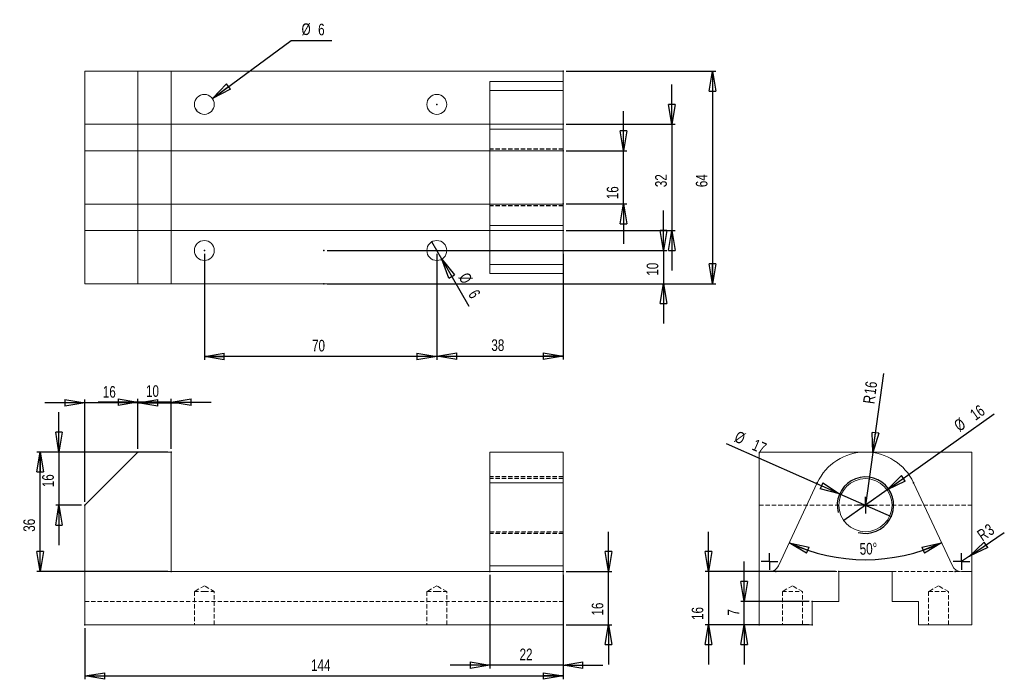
# Model space of a CAD drawing. Extents: x -1 to 296, y 5 to 203.
import ezdxf

# ---------------------------------------------------------------- set-up
doc = ezdxf.new("R2010")
doc.units = 0
doc.header["$MEASUREMENT"] = 0
doc.header["$PDSIZE"] = -1
doc.linetypes.add('HIDDEN', pattern=[1.905, 1.27, -0.635])
doc.styles.add('SLDTEXTSTYLE0', font='txt', dxfattribs={"width": 0.75})
doc.dimstyles.new('SLDDIMSTYLE0', dxfattribs={"dimtxt": 3.5, "dimasz": 6, "dimexe": 1, "dimexo": 0.0625, "dimgap": 0.875, "dimtad": 2, "dimzin": 12, "dimdsep": 46, "dimtxsty": 'Standard', "dimblk1": 'CLOSED', "dimblk2": 'CLOSED', "dimsah": 1, "dimcen": 0.09, "dimclrd": 7, "dimclre": 7, "dimclrt": 7, "dimadec": 0, "dimazin": 0, "dimtfac": 1, "dimtdec": 4, "dimtofl": 0, "dimtmove": 0, "dimatfit": 3, "dimfxl": 1, "dimtolj": 1, "dimtzin": 12, "dimarcsym": 0})
doc.dimstyles.new('SLDDIMSTYLE1', dxfattribs={"dimtxt": 3.5, "dimasz": 6, "dimexe": 1, "dimexo": 0.0625, "dimgap": 0.875, "dimtad": 2, "dimzin": 12, "dimdsep": 46, "dimtxsty": 'Standard', "dimblk1": 'CLOSED', "dimblk2": 'CLOSED', "dimsah": 1, "dimcen": 0.09, "dimclrd": 7, "dimclre": 7, "dimclrt": 7, "dimadec": 0, "dimazin": 0, "dimtfac": 1, "dimtdec": 4, "dimtofl": 0, "dimtmove": 0, "dimatfit": 3, "dimfxl": 1, "dimtolj": 1, "dimtzin": 12, "dimarcsym": 0})
doc.dimstyles.new('SLDDIMSTYLE2', dxfattribs={"dimtxt": 3.5, "dimasz": 6, "dimexe": 1, "dimexo": 0.0625, "dimgap": 0.875, "dimtad": 2, "dimzin": 12, "dimdsep": 46, "dimtxsty": 'Standard', "dimblk1": 'CLOSED', "dimblk2": 'CLOSED', "dimsah": 1, "dimcen": 0.09, "dimclrd": 7, "dimclre": 7, "dimclrt": 7, "dimadec": 0, "dimazin": 0, "dimtfac": 1, "dimtdec": 4, "dimtmove": 0, "dimatfit": 3, "dimfxl": 1, "dimtolj": 1, "dimtzin": 12, "dimarcsym": 0})
doc.dimstyles.new('SLDDIMSTYLE3', dxfattribs={"dimtxt": 3.5, "dimasz": 6, "dimexe": 1, "dimexo": 0.0625, "dimgap": 0.875, "dimtad": 2, "dimzin": 12, "dimdsep": 46, "dimtxsty": 'Standard', "dimblk1": 'NONE', "dimblk2": 'NONE', "dimsah": 1, "dimcen": 0.09, "dimclrd": 7, "dimclre": 7, "dimclrt": 7, "dimadec": 0, "dimazin": 0, "dimtfac": 1, "dimtdec": 4, "dimtofl": 0, "dimtmove": 0, "dimatfit": 3, "dimfxl": 1, "dimtolj": 1, "dimtzin": 12, "dimarcsym": 0})
doc.dimstyles.new('SLDDIMSTYLE4', dxfattribs={"dimtxt": 3.5, "dimasz": 6, "dimexe": 1, "dimexo": 0.0625, "dimgap": 0.875, "dimtad": 2, "dimzin": 12, "dimdsep": 46, "dimtxsty": 'Standard', "dimblk1": 'CLOSED', "dimblk2": 'CLOSED', "dimsah": 1, "dimcen": 0.09, "dimclrd": 7, "dimclre": 7, "dimclrt": 7, "dimadec": 0, "dimazin": 0, "dimtfac": 1, "dimtdec": 4, "dimtofl": 0, "dimtmove": 0, "dimatfit": 3, "dimfxl": 1, "dimtolj": 1, "dimtzin": 12, "dimarcsym": 0})
doc.dimstyles.new('SLDDIMSTYLE5', dxfattribs={"dimtxt": 3.5, "dimasz": 6, "dimexe": 1, "dimexo": 0.0625, "dimgap": 0.875, "dimtad": 2, "dimzin": 12, "dimdsep": 46, "dimtxsty": 'Standard', "dimblk1": 'CLOSED', "dimblk2": 'CLOSED', "dimsah": 1, "dimcen": 0.09, "dimclrd": 7, "dimclre": 7, "dimclrt": 7, "dimadec": 0, "dimazin": 0, "dimtfac": 1, "dimtdec": 4, "dimtofl": 0, "dimtmove": 0, "dimatfit": 3, "dimfxl": 1, "dimtolj": 1, "dimtzin": 12, "dimarcsym": 0})
doc.dimstyles.new('SLDDIMSTYLE6', dxfattribs={"dimtxt": 3.5, "dimasz": 6, "dimexe": 1, "dimexo": 0.0625, "dimgap": 0.875, "dimtad": 2, "dimzin": 12, "dimdsep": 46, "dimtxsty": 'Standard', "dimblk1": 'CLOSED', "dimblk2": 'CLOSED', "dimsah": 1, "dimcen": 0.09, "dimclrd": 7, "dimclre": 7, "dimclrt": 7, "dimadec": 0, "dimazin": 0, "dimtfac": 1, "dimtdec": 4, "dimtmove": 0, "dimatfit": 3, "dimfxl": 1, "dimtolj": 1, "dimtzin": 12, "dimarcsym": 0})

# ---------------------------------------------------------------- blocks, each defined once
blk = doc.blocks.new('_CLOSED')
at = {"color": 0, "linetype": 'ByBlock', "lineweight": -2}
for p, q in [((-1, 0.166667), (0, 0)), ((-1, 0.166667), (-1, -0.166667)), ((0, 0), (-1, -0.166667)), ((0, 0), (-1, 0))]:
    blk.add_line(p, q, dxfattribs=at)
blk = doc.blocks.new('*D0')
at = {"color": 7}
for p, q in [((18.61, 20.05), (18.61, 4.61)), ((162.61, 20.05), (162.61, 4.61)), ((18.61, 5.61), (162.61, 5.61))]:
    blk.add_line(p, q, dxfattribs=at)
for p in [(18.61, 21.05), (162.61, 21.05)]:
    blk.add_point(p, dxfattribs=at)
at = {"xscale": 6, "yscale": 6}
for p, rotation in [((18.61, 5.61), 180), ((162.61, 5.61), 360)]:
    blk.add_blockref('_CLOSED', p, dxfattribs=dict(at, rotation=rotation))
at = {"color": 7, "insert": (86.73, 7.11), "char_height": 3.5, "attachment_point": 7, "style": 'SLDTEXTSTYLE0'}
blk.add_mtext('144', dxfattribs=at)
blk = doc.blocks.new('*D2')
at = {"color": 7}
for p, q in [((176.29, 37.05), (176.29, 49.05)), ((163.61, 37.05), (177.29, 37.05)), ((176.29, 21.05), (176.29, 37.05)), ((163.61, 21.05), (177.29, 21.05)), ((176.29, 21.05), (176.29, 9.05))]:
    blk.add_line(p, q, dxfattribs=at)
for p in [(162.61, 37.05), (162.61, 21.05)]:
    blk.add_point(p, dxfattribs=at)
at = {"xscale": 6, "yscale": 6}
for p, rotation in [((176.29, 37.05), 270), ((176.29, 21.05), 90)]:
    blk.add_blockref('_CLOSED', p, dxfattribs=dict(at, rotation=rotation))
at = {"color": 7, "insert": (174.79, 23.81), "char_height": 3.5, "attachment_point": 7, "rotation": 90, "style": 'SLDTEXTSTYLE0'}
blk.add_mtext('16', dxfattribs=at)
blk = doc.blocks.new('*D3')
at = {"color": 7}
for p, q in [((34.61, 74.05), (34.61, 89.11)), ((44.61, 74.05), (44.61, 89.11)), ((34.61, 88.11), (22.61, 88.11)), ((44.61, 88.11), (34.61, 88.11)), ((44.61, 88.11), (56.61, 88.11))]:
    blk.add_line(p, q, dxfattribs=at)
for p in [(34.61, 73.05), (44.61, 73.05)]:
    blk.add_point(p, dxfattribs=at)
at = {"xscale": 6, "yscale": 6}
for p, rotation in [((34.61, 88.11), 360), ((44.61, 88.11), 180)]:
    blk.add_blockref('_CLOSED', p, dxfattribs=dict(at, rotation=rotation))
at = {"color": 7, "insert": (37.03, 89.61), "char_height": 3.5, "attachment_point": 7, "style": 'SLDTEXTSTYLE0'}
blk.add_mtext('10', dxfattribs=at)
blk = doc.blocks.new('*D4')
at = {"color": 7}
for p, q in [((18.61, 87.87), (6.61, 87.87)), ((18.61, 58.05), (18.61, 88.87)), ((34.61, 87.87), (18.61, 87.87)), ((34.61, 74.05), (34.61, 88.87)), ((34.61, 87.87), (46.61, 87.87))]:
    blk.add_line(p, q, dxfattribs=at)
for p in [(34.61, 73.05), (18.61, 57.05)]:
    blk.add_point(p, dxfattribs=at)
at = {"xscale": 6, "yscale": 6}
for p, rotation in [((18.61, 87.87), 360), ((34.61, 87.87), 180)]:
    blk.add_blockref('_CLOSED', p, dxfattribs=dict(at, rotation=rotation))
at = {"color": 7, "insert": (24.03, 89.37), "char_height": 3.5, "attachment_point": 7, "style": 'SLDTEXTSTYLE0'}
blk.add_mtext('16', dxfattribs=at)
blk = doc.blocks.new('*D5')
at = {"color": 7}
for p, q in [((10.83, 73.05), (10.83, 85.05)), ((33.61, 73.05), (9.83, 73.05)), ((10.83, 73.05), (10.83, 57.05)), ((17.61, 57.05), (9.83, 57.05)), ((10.83, 57.05), (10.83, 45.05))]:
    blk.add_line(p, q, dxfattribs=at)
for p in [(34.61, 73.05), (18.61, 57.05)]:
    blk.add_point(p, dxfattribs=at)
at = {"xscale": 6, "yscale": 6}
for p, rotation in [((10.83, 73.05), 270), ((10.83, 57.05), 90)]:
    blk.add_blockref('_CLOSED', p, dxfattribs=dict(at, rotation=rotation))
at = {"color": 7, "insert": (9.33, 62.46), "char_height": 3.5, "attachment_point": 7, "rotation": 90, "style": 'SLDTEXTSTYLE0'}
blk.add_mtext('16', dxfattribs=at)
blk = doc.blocks.new('*D6')
at = {"color": 7}
for p, q in [((43.61, 73.05), (4.15, 73.05)), ((5.15, 37.05), (5.15, 73.05)), ((43.61, 37.05), (4.15, 37.05))]:
    blk.add_line(p, q, dxfattribs=at)
for p in [(44.61, 73.05), (44.61, 37.05)]:
    blk.add_point(p, dxfattribs=at)
at = {"xscale": 6, "yscale": 6}
for p, rotation in [((5.15, 73.05), 90), ((5.15, 37.05), 270)]:
    blk.add_blockref('_CLOSED', p, dxfattribs=dict(at, rotation=rotation))
at = {"color": 7, "insert": (3.65, 49.04), "char_height": 3.5, "attachment_point": 7, "rotation": 90, "style": 'SLDTEXTSTYLE0'}
blk.add_mtext('36', dxfattribs=at)
blk = doc.blocks.new('*D7')
at = {"color": 7}
for p, q in [((140.61, 36.05), (140.61, 7.86)), ((162.61, 36.05), (162.61, 7.86)), ((140.61, 8.86), (128.61, 8.86)), ((162.61, 8.86), (140.61, 8.86)), ((162.61, 8.86), (174.61, 8.86))]:
    blk.add_line(p, q, dxfattribs=at)
for p in [(140.61, 37.05), (162.61, 37.05)]:
    blk.add_point(p, dxfattribs=at)
at = {"xscale": 6, "yscale": 6}
for p, rotation in [((140.61, 8.86), 360), ((162.61, 8.86), 180)]:
    blk.add_blockref('_CLOSED', p, dxfattribs=dict(at, rotation=rotation))
at = {"color": 7, "insert": (149.53, 10.36), "char_height": 3.5, "attachment_point": 7, "style": 'SLDTEXTSTYLE0'}
blk.add_mtext('22', dxfattribs=at)
blk = doc.blocks.new('*D8')
at = {"color": 7}
for p, q in [((163.61, 187.75), (208.66, 187.75)), ((207.66, 187.75), (207.66, 123.75)), ((163.61, 123.75), (208.66, 123.75))]:
    blk.add_line(p, q, dxfattribs=at)
for p in [(162.61, 187.75), (162.61, 123.75)]:
    blk.add_point(p, dxfattribs=at)
at = {"xscale": 6, "yscale": 6}
for p, rotation in [((207.66, 187.75), 90), ((207.66, 123.75), 270)]:
    blk.add_blockref('_CLOSED', p, dxfattribs=dict(at, rotation=rotation))
at = {"color": 7, "insert": (206.16, 152.82), "char_height": 3.5, "attachment_point": 7, "rotation": 90, "style": 'SLDTEXTSTYLE0'}
blk.add_mtext('64', dxfattribs=at)
blk = doc.blocks.new('*D9')
at = {"color": 7}
for p, q in [((180.84, 163.75), (180.84, 175.75)), ((163.61, 163.75), (181.84, 163.75)), ((180.84, 147.75), (180.84, 163.75)), ((163.61, 147.75), (181.84, 147.75)), ((180.84, 147.75), (180.84, 135.75))]:
    blk.add_line(p, q, dxfattribs=at)
for p in [(162.61, 163.75), (162.61, 147.75)]:
    blk.add_point(p, dxfattribs=at)
at = {"xscale": 6, "yscale": 6}
for p, rotation in [((180.84, 163.75), 270), ((180.84, 147.75), 90)]:
    blk.add_blockref('_CLOSED', p, dxfattribs=dict(at, rotation=rotation))
at = {"color": 7, "insert": (179.34, 149.18), "char_height": 3.5, "attachment_point": 7, "rotation": 90, "style": 'SLDTEXTSTYLE0'}
blk.add_mtext('16', dxfattribs=at)
blk = doc.blocks.new('*D10')
at = {"color": 7}
for p, q in [((195.41, 171.75), (195.41, 183.75)), ((163.61, 171.75), (196.41, 171.75)), ((195.41, 171.75), (195.41, 139.75)), ((163.61, 139.75), (196.41, 139.75)), ((195.41, 139.75), (195.41, 127.75))]:
    blk.add_line(p, q, dxfattribs=at)
for p in [(162.61, 171.75), (162.61, 139.75)]:
    blk.add_point(p, dxfattribs=at)
at = {"xscale": 6, "yscale": 6}
for p, rotation in [((195.41, 171.75), 270), ((195.41, 139.75), 90)]:
    blk.add_blockref('_CLOSED', p, dxfattribs=dict(at, rotation=rotation))
at = {"color": 7, "insert": (193.91, 152.82), "char_height": 3.5, "attachment_point": 7, "rotation": 90, "style": 'SLDTEXTSTYLE0'}
blk.add_mtext('32', dxfattribs=at)
blk = doc.blocks.new('*D11')
at = {"color": 7}
for p, q in [((192.85, 133.75), (192.85, 145.75)), ((91.61, 133.75), (193.85, 133.75)), ((192.85, 133.75), (192.85, 123.75)), ((91.61, 123.75), (193.85, 123.75)), ((192.85, 123.75), (192.85, 111.75))]:
    blk.add_line(p, q, dxfattribs=at)
for p in [(90.61, 133.75), (90.61, 123.75)]:
    blk.add_point(p, dxfattribs=at)
at = {"xscale": 6, "yscale": 6}
for p, rotation in [((192.85, 133.75), 270), ((192.85, 123.75), 90)]:
    blk.add_blockref('_CLOSED', p, dxfattribs=dict(at, rotation=rotation))
at = {"color": 7, "insert": (191.35, 126.16), "char_height": 3.5, "attachment_point": 7, "rotation": 90, "style": 'SLDTEXTSTYLE0'}
blk.add_mtext('10', dxfattribs=at)
blk = doc.blocks.new('*D12')
at = {"color": 7}
for p, q in [((57.02, 179.53), (80.71, 197)), ((80.71, 197), (93.04, 197))]:
    blk.add_line(p, q, dxfattribs=at)
for p in [(57.02, 179.53), (52.2, 175.97)]:
    blk.add_point(p, dxfattribs=at)
at = {"xscale": 6, "yscale": 6, "rotation": 216.4163534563}
blk.add_blockref('_CLOSED', (57.02, 179.53), dxfattribs=at)
at = {"color": 7, "char_height": 3.5, "attachment_point": 7, "style": 'SLDTEXTSTYLE0'}
for s, insert in [('%%c', (83.88, 198.5)), ('6', (88.87, 198.5))]:
    blk.add_mtext(s, dxfattribs=dict(at, insert=insert))
blk = doc.blocks.new('*D13')
at = {"color": 7}
for p, q in [((124.61, 132.75), (124.61, 100.94)), ((162.61, 132.75), (162.61, 100.94)), ((124.61, 101.94), (162.61, 101.94))]:
    blk.add_line(p, q, dxfattribs=at)
for p in [(124.61, 133.75), (162.61, 133.75)]:
    blk.add_point(p, dxfattribs=at)
at = {"xscale": 6, "yscale": 6}
for p, rotation in [((124.61, 101.94), 180), ((162.61, 101.94), 360)]:
    blk.add_blockref('_CLOSED', p, dxfattribs=dict(at, rotation=rotation))
at = {"color": 7, "insert": (141.03, 103.44), "char_height": 3.5, "attachment_point": 7, "style": 'SLDTEXTSTYLE0'}
blk.add_mtext('38', dxfattribs=at)
blk = doc.blocks.new('*D14')
at = {"color": 7}
for q in [(123.11, 136.34), (134.28, 117)]:
    blk.add_line((126.11, 131.15), q, dxfattribs=at)
for p in [(123.11, 136.34), (126.11, 131.15)]:
    blk.add_point(p, dxfattribs=at)
at = {"xscale": 6, "yscale": 6, "rotation": 120}
blk.add_blockref('_CLOSED', (126.11, 131.15), dxfattribs=at)
at = {"color": 7, "char_height": 3.5, "attachment_point": 7, "rotation": 300, "style": 'SLDTEXTSTYLE0'}
for s, insert in [('%%c', (130.95, 125.66)), ('6', (133.88, 120.58))]:
    blk.add_mtext(s, dxfattribs=dict(at, insert=insert))
blk = doc.blocks.new('*D15')
at = {"color": 7}
for p in [(124.61, 177.75), (124.61, 133.75)]:
    blk.add_point(p, dxfattribs=at)
blk = doc.blocks.new('_NONE')
blk = doc.blocks.new('*D17')
at = {"color": 7}
for p, q in [((54.61, 132.75), (54.61, 100.8)), ((124.61, 132.75), (124.61, 100.8)), ((124.61, 101.8), (54.61, 101.8))]:
    blk.add_line(p, q, dxfattribs=at)
for p in [(54.61, 133.75), (124.61, 133.75)]:
    blk.add_point(p, dxfattribs=at)
at = {"xscale": 6, "yscale": 6}
for p, rotation in [((54.61, 101.8), 180), ((124.61, 101.8), 360)]:
    blk.add_blockref('_CLOSED', p, dxfattribs=dict(at, rotation=rotation))
at = {"color": 7, "insert": (87.03, 103.3), "char_height": 3.5, "attachment_point": 7, "style": 'SLDTEXTSTYLE0'}
blk.add_mtext('70', dxfattribs=at)
blk = doc.blocks.new('*D18')
at = {"color": 7}
for q in [(259.2, 96.68), (253.69, 57.05)]:
    blk.add_line((255.89, 72.89), q, dxfattribs=at)
for p in [(255.89, 72.89), (253.69, 57.05)]:
    blk.add_point(p, dxfattribs=at)
at = {"xscale": 6, "yscale": 6, "rotation": 262.0810792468}
blk.add_blockref('_CLOSED', (255.89, 72.89), dxfattribs=at)
at = {"color": 7, "char_height": 3.5, "attachment_point": 7, "rotation": 82.0811, "style": 'SLDTEXTSTYLE0'}
for s, insert in [('16', (256.79, 90.2)), ('R', (256.4, 87.4))]:
    blk.add_mtext(s, dxfattribs=dict(at, insert=insert))
blk = doc.blocks.new('*D19')
at = {"color": 7}
blk.add_arc((253.69, 94.91), 54.27, 245, 295, dxfattribs=at)
for p in [(239.18, 63.81), (268.19, 63.81), (226.71, 37.05), (280.67, 37.05)]:
    blk.add_point(p, dxfattribs=at)
at = {"xscale": 6, "yscale": 6}
for p, rotation in [((230.75, 45.72), 158.1547011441), ((276.62, 45.72), 21.8452988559)]:
    blk.add_blockref('_CLOSED', p, dxfattribs=dict(at, rotation=rotation))
at = {"color": 7, "insert": (252.02, 42.05), "char_height": 3.5, "attachment_point": 7, "rotation": 2.0014, "style": 'SLDTEXTSTYLE0'}
blk.add_mtext('50%%d', dxfattribs=at)
blk = doc.blocks.new('*D20')
at = {"color": 7}
for q in [(295.5, 48.82), (282.58, 40.05)]:
    blk.add_line((285.06, 41.73), q, dxfattribs=at)
for p in [(285.06, 41.73), (282.58, 40.05)]:
    blk.add_point(p, dxfattribs=at)
at = {"xscale": 6, "yscale": 6, "rotation": 214.1694725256}
blk.add_blockref('_CLOSED', (285.06, 41.73), dxfattribs=at)
at = {"color": 7, "char_height": 3.5, "attachment_point": 7, "rotation": 34.1695, "style": 'SLDTEXTSTYLE0'}
for s, insert in [('R', (288.91, 46.07)), ('3', (291.25, 47.66))]:
    blk.add_mtext(s, dxfattribs=dict(at, insert=insert))
blk = doc.blocks.new('*D21')
at = {"color": 7}
for q in [(211.83, 75.51), (261.46, 53.62)]:
    blk.add_line((245.91, 60.48), q, dxfattribs=at)
for p in [(245.91, 60.48), (261.46, 53.62)]:
    blk.add_point(p, dxfattribs=at)
at = {"xscale": 6, "yscale": 6, "rotation": 336.1993687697}
blk.add_blockref('_CLOSED', (245.91, 60.48), dxfattribs=at)
at = {"color": 7, "char_height": 3.5, "attachment_point": 7, "rotation": 336.1994, "style": 'SLDTEXTSTYLE0'}
for s, insert in [('%%c', (213.88, 76.23)), ('17', (219.25, 73.87))]:
    blk.add_mtext(s, dxfattribs=dict(at, insert=insert))
blk = doc.blocks.new('*D22')
at = {"color": 7}
for q in [(292.5, 84.54), (247.16, 52.42)]:
    blk.add_line((260.21, 61.67), q, dxfattribs=at)
for p in [(260.21, 61.67), (247.16, 52.42)]:
    blk.add_point(p, dxfattribs=at)
at = {"xscale": 6, "yscale": 6, "rotation": 215.3082314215}
blk.add_blockref('_CLOSED', (260.21, 61.67), dxfattribs=at)
at = {"color": 7, "char_height": 3.5, "attachment_point": 7, "rotation": 35.3082, "style": 'SLDTEXTSTYLE0'}
for s, insert in [('16', (286.84, 82.36)), ('%%c', (282.06, 78.97))]:
    blk.add_mtext(s, dxfattribs=dict(at, insert=insert))
blk = doc.blocks.new('*D23')
at = {"color": 7}
for p, q in [((206.4, 37.05), (206.4, 49.05)), ((244.69, 37.05), (205.4, 37.05)), ((206.4, 37.05), (206.4, 21.05)), ((220.69, 21.05), (205.4, 21.05)), ((206.4, 21.05), (206.4, 9.05))]:
    blk.add_line(p, q, dxfattribs=at)
for p in [(245.69, 37.05), (221.69, 21.05)]:
    blk.add_point(p, dxfattribs=at)
at = {"xscale": 6, "yscale": 6}
for p, rotation in [((206.4, 37.05), 270), ((206.4, 21.05), 90)]:
    blk.add_blockref('_CLOSED', p, dxfattribs=dict(at, rotation=rotation))
at = {"color": 7, "insert": (204.9, 22.48), "char_height": 3.5, "attachment_point": 7, "rotation": 90, "style": 'SLDTEXTSTYLE0'}
blk.add_mtext('16', dxfattribs=at)
blk = doc.blocks.new('*D24')
at = {"color": 7}
for p, q in [((217.19, 28.05), (217.19, 40.05)), ((236.69, 28.05), (216.19, 28.05)), ((217.19, 21.05), (217.19, 28.05)), ((236.69, 21.05), (216.19, 21.05)), ((217.19, 21.05), (217.19, 9.05))]:
    blk.add_line(p, q, dxfattribs=at)
for p in [(237.69, 28.05), (237.69, 21.05)]:
    blk.add_point(p, dxfattribs=at)
at = {"xscale": 6, "yscale": 6}
for p, rotation in [((217.19, 28.05), 270), ((217.19, 21.05), 90)]:
    blk.add_blockref('_CLOSED', p, dxfattribs=dict(at, rotation=rotation))
at = {"color": 7, "insert": (215.69, 23.77), "char_height": 3.5, "attachment_point": 7, "rotation": 90, "style": 'SLDTEXTSTYLE0'}
blk.add_mtext('7', dxfattribs=at)
blk = doc.blocks.new('SW_CENTERMARK0')
at = {"color": 7, "linetype": 'Continuous'}
for q in [(253.69, 59.55), (251.19, 57.05), (253.69, 54.55), (256.19, 57.05)]:
    blk.add_line((253.69, 57.05), q, dxfattribs=at)
blk = doc.blocks.new('SW_CENTERMARK1')
at = {"color": 7, "linetype": 'Continuous'}
for q in [(282.58, 42.55), (280.08, 40.05), (282.58, 37.55), (285.08, 40.05)]:
    blk.add_line((282.58, 40.05), q, dxfattribs=at)
blk = doc.blocks.new('SW_CENTERMARK2')
at = {"color": 7, "linetype": 'Continuous'}
for q in [(224.79, 42.55), (222.29, 40.05), (224.79, 37.55), (227.29, 40.05)]:
    blk.add_line((224.79, 40.05), q, dxfattribs=at)

msp = doc.modelspace()

# ---------------------------------------------------------------- linework, layer by layer
at = {"color": 7, "linetype": 'Continuous', "lineweight": 15}
for p, q in [((18.61, 171.746), (18.61, 187.746)), ((18.61, 187.746), (162.61, 187.746)), ((18.61, 123.746), (18.61, 187.746)), ((18.61, 187.746), (18.61, 187.746)), ((34.61, 187.746), (18.61, 187.746)), ((44.61, 187.746), (34.61, 187.746)), ((34.61, 123.746), (34.61, 187.746)), ((44.61, 163.746), (44.61, 187.746)), ((162.61, 187.746), (44.61, 187.746)), ((44.61, 187.746), (44.61, 187.746)), ((44.61, 123.746), (44.61, 187.746)), ((162.61, 171.746), (162.61, 187.746)), ((162.61, 187.746), (162.61, 187.746)), ((162.61, 184.637), (162.61, 187.746)), ((140.61, 163.746), (140.61, 184.637)), ((140.61, 184.637), (162.61, 184.637)), ((140.61, 181.918), (140.61, 184.637)), ((162.61, 184.637), (162.61, 181.918)), ((162.61, 181.918), (140.61, 181.918)), ((140.61, 181.918), (140.61, 170.247)), ((162.61, 181.918), (162.61, 170.247)), ((18.61, 171.746), (162.61, 171.746)), ((18.61, 171.746), (18.61, 171.746)), ((18.61, 171.746), (18.61, 163.746)), ((18.61, 171.746), (162.61, 171.746)), ((140.61, 170.247), (162.61, 170.247)), ((140.61, 170.247), (140.61, 141.245)), ((162.61, 171.746), (162.61, 163.746)), ((162.61, 171.746), (162.61, 171.746)), ((162.61, 170.247), (162.61, 141.245)), ((18.61, 163.746), (18.61, 163.746)), ((18.61, 163.746), (18.61, 147.746)), ((18.61, 163.746), (44.61, 163.746)), ((18.61, 163.746), (162.61, 163.746)), ((44.61, 163.746), (140.61, 163.746)), ((44.61, 147.746), (44.61, 163.746)), ((162.61, 163.746), (140.61, 163.746)), ((140.61, 163.746), (140.61, 147.767)), ((140.61, 147.746), (140.61, 163.746)), ((140.61, 163.746), (162.61, 163.746)), ((162.61, 163.746), (162.61, 147.767)), ((162.61, 163.746), (162.61, 147.746)), ((162.61, 163.746), (162.61, 163.746)), ((18.61, 147.746), (18.61, 139.746)), ((18.61, 147.746), (18.61, 147.746)), ((18.61, 147.746), (44.61, 147.746)), ((18.61, 147.746), (162.61, 147.746)), ((44.61, 147.746), (140.61, 147.746)), ((44.61, 123.746), (44.61, 147.746)), ((140.61, 147.746), (162.61, 147.746)), ((140.61, 126.855), (140.61, 147.746)), ((140.61, 147.746), (162.61, 147.746)), ((162.61, 147.746), (162.61, 139.746)), ((162.61, 147.746), (162.61, 147.746)), ((18.61, 123.746), (18.61, 139.746)), ((18.61, 139.746), (162.61, 139.746)), ((18.61, 139.746), (18.61, 139.746)), ((18.61, 139.746), (162.61, 139.746)), ((140.61, 141.245), (162.61, 141.245)), ((140.61, 141.245), (140.61, 129.574)), ((162.61, 141.245), (162.61, 129.574)), ((162.61, 123.746), (162.61, 139.746)), ((162.61, 139.746), (162.61, 139.746)), ((140.61, 129.574), (162.61, 129.574)), ((140.61, 126.855), (140.61, 129.574)), ((162.61, 129.574), (162.61, 126.855)), ((162.61, 126.855), (140.61, 126.855)), ((162.61, 123.746), (162.61, 126.855)), ((18.61, 123.746), (162.61, 123.746)), ((18.61, 123.746), (18.61, 123.746)), ((34.61, 123.746), (18.61, 123.746)), ((44.61, 123.746), (34.61, 123.746)), ((162.61, 123.746), (44.61, 123.746)), ((44.61, 123.746), (44.61, 123.746)), ((162.61, 123.746), (162.61, 123.746)), ((34.61, 73.047), (18.61, 57.047)), ((44.61, 73.047), (34.61, 73.047)), ((44.61, 37.047), (44.61, 73.047)), ((162.61, 73.047), (140.61, 73.047)), ((140.61, 73.047), (140.61, 63.808)), ((162.61, 73.047), (162.61, 63.808)), ((221.685, 73.047), (285.685, 73.047)), ((221.685, 37.047), (221.685, 73.047)), ((285.685, 37.047), (285.685, 73.047)), ((140.61, 63.808), (162.61, 63.808)), ((140.61, 63.808), (140.61, 38.779)), ((162.61, 63.808), (162.61, 38.779)), ((239.185, 63.808), (227.513, 38.779)), ((279.858, 38.779), (268.186, 63.808)), ((18.61, 57.047), (18.61, 21.047)), ((140.61, 38.779), (162.61, 38.779)), ((140.61, 37.047), (140.61, 38.779)), ((162.61, 38.779), (162.61, 37.047)), ((162.61, 37.047), (44.61, 37.047)), ((162.61, 21.047), (162.61, 37.047)), ((221.685, 21.047), (221.685, 37.047)), ((221.685, 37.047), (224.794, 37.047)), ((261.685, 37.047), (245.685, 37.047)), ((245.685, 37.047), (245.685, 28.047)), ((261.685, 28.047), (261.685, 37.047)), ((282.577, 37.047), (285.685, 37.047)), ((285.685, 21.047), (285.685, 37.047)), ((245.685, 28.047), (237.685, 28.047)), ((237.685, 28.047), (237.685, 21.047)), ((269.685, 28.047), (261.685, 28.047)), ((269.685, 21.047), (269.685, 28.047)), ((18.61, 21.047), (162.61, 21.047)), ((221.685, 21.047), (237.685, 21.047)), ((269.685, 21.047), (285.685, 21.047))]:
    msp.add_line(p, q, dxfattribs=at)
at = {"color": 7, "linetype": 'HIDDEN'}
for p, q in [((162.61, 164.246), (140.61, 164.246)), ((140.61, 164.246), (140.61, 164.246)), ((140.61, 164.246), (140.61, 164.246)), ((140.61, 164.246), (140.61, 164.246)), ((162.61, 147.246), (140.61, 147.246)), ((140.61, 147.246), (140.61, 147.246)), ((162.61, 65.547), (140.61, 65.547)), ((140.61, 65.547), (140.61, 65.547)), ((140.61, 65.547), (140.61, 65.547)), ((140.61, 65.547), (140.61, 65.547)), ((162.61, 48.547), (140.61, 48.547)), ((140.61, 48.547), (140.61, 48.547))]:
    msp.add_line(p, q, dxfattribs=at)
at = {"color": 9, "linetype": 'HIDDEN', "lineweight": 0}
for p, q in [((162.61, 65.047), (140.61, 65.047)), ((140.61, 63.808), (162.61, 63.808)), ((221.685, 57.047), (285.685, 57.047)), ((140.61, 49.047), (162.61, 49.047)), ((18.61, 37.047), (44.61, 37.047)), ((224.794, 37.047), (245.685, 37.047)), ((261.685, 37.047), (282.577, 37.047)), ((54.61, 32.779), (51.61, 31.047)), ((57.61, 31.047), (54.61, 32.779)), ((124.61, 32.779), (121.61, 31.047)), ((127.61, 31.047), (124.61, 32.779)), ((231.685, 32.779), (228.685, 31.047)), ((234.685, 31.047), (231.685, 32.779)), ((275.685, 32.779), (272.685, 31.047)), ((278.685, 31.047), (275.685, 32.779)), ((51.61, 31.047), (54.61, 31.047)), ((51.61, 31.047), (51.61, 21.047)), ((54.61, 31.047), (57.61, 31.047)), ((57.61, 21.047), (57.61, 31.047)), ((121.61, 31.047), (124.61, 31.047)), ((121.61, 31.047), (121.61, 21.047)), ((124.61, 31.047), (127.61, 31.047)), ((127.61, 21.047), (127.61, 31.047)), ((228.685, 31.047), (234.685, 31.047)), ((228.685, 31.047), (228.685, 21.047)), ((234.685, 21.047), (234.685, 31.047)), ((272.685, 31.047), (278.685, 31.047)), ((272.685, 31.047), (272.685, 21.047)), ((278.685, 21.047), (278.685, 31.047)), ((18.61, 28.047), (162.61, 28.047))]:
    msp.add_line(p, q, dxfattribs=at)
at = {"color": 7, "linetype": 'Continuous', "lineweight": 15}
for centre, radius in [((54.61, 177.746), 3), ((54.61, 177.746), 3), ((124.61, 177.746), 3), ((124.61, 177.746), 3), ((54.61, 133.746), 3), ((54.61, 133.746), 3), ((124.61, 133.746), 3), ((124.61, 133.746), 3), ((253.685, 57.047), 8)]:
    msp.add_circle(centre, radius, dxfattribs=at)
for centre, radius, start, end in [((253.685, 57.047), 16, 25, 155), ((224.794, 40.047), 3, 270, 335), ((282.577, 40.047), 3, 205, 270)]:
    msp.add_arc(centre, radius, start, end, dxfattribs=at)
at = {"color": 7}
msp.add_arc((253.685, 57.047), 8.5, 255, 195, dxfattribs=at)

# ---------------------------------------------------------------- block references
for name in ['SW_CENTERMARK0', 'SW_CENTERMARK2', 'SW_CENTERMARK1']:
    msp.add_blockref(name, (0, 0))

# ---------------------------------------------------------------- dimensions: what is measured, and where the dimension line sits
for p1, p2, dimstyle, picture, middle in [((52.196, 175.965), (57.024, 179.527), 'SLDDIMSTYLE1', '*D12', (87.667, 199.771)), ((123.11, 136.344), (126.11, 131.148), 'SLDDIMSTYLE2', '*D14', (131.722, 121.428)), ((247.157, 52.423), (260.214, 61.67), 'SLDDIMSTYLE6', '*D22', (287.139, 80.74)), ((261.463, 53.616), (245.908, 60.477), 'SLDDIMSTYLE6', '*D21', (217.837, 72.858))]:
    dim = msp.add_diameter_dim_2p(p1=p1, p2=p2, dimstyle=dimstyle)
    dim.commit()
    dim.dimension.update_dxf_attribs({"geometry": picture, "text_midpoint": middle, "dimtype": 163})
for base, p1, p2, dimstyle, picture, middle in [((207.662, 123.746), (162.61, 187.746), (162.61, 123.746), 'SLDDIMSTYLE0', '*D8', (207.662, 155.403)), ((195.409, 139.746), (162.61, 171.746), (162.61, 139.746), 'SLDDIMSTYLE0', '*D10', (195.409, 155.403)), ((124.61, 177.746), (124.61, 133.746), (124.61, 177.746), 'SLDDIMSTYLE3', '*D15', (124.61, 155.746)), ((180.837, 163.746), (162.61, 147.746), (162.61, 163.746), 'SLDDIMSTYLE0', '*D9', (180.837, 151.766)), ((192.847, 123.746), (90.61, 133.746), (90.61, 123.746), 'SLDDIMSTYLE0', '*D11', (192.847, 128.746)), ((10.825, 57.047), (34.61, 73.047), (18.61, 57.047), 'SLDDIMSTYLE0', '*D5', (10.825, 65.047)), ((5.151, 73.047), (44.61, 37.047), (44.61, 73.047), 'SLDDIMSTYLE0', '*D6', (5.151, 51.624)), ((176.289, 37.047), (162.61, 21.047), (162.61, 37.047), 'SLDDIMSTYLE0', '*D2', (176.289, 26.393)), ((206.395, 21.047), (245.685, 37.047), (221.685, 21.047), 'SLDDIMSTYLE0', '*D23', (206.395, 25.066)), ((217.19, 28.047), (237.685, 21.047), (237.685, 28.047), 'SLDDIMSTYLE0', '*D24', (217.19, 25.066))]:
    dim = msp.add_linear_dim(base=base, p1=p1, p2=p2, angle=90, dimstyle=dimstyle, dxfattribs=at)
    dim.commit()
    dim.dimension.update_dxf_attribs({"geometry": picture, "text_midpoint": middle, "dimtype": 160})
for base, p1, p2, picture, middle in [((54.61, 101.8), (124.61, 133.746), (54.61, 133.746), '*D17', (89.61, 101.8)), ((162.61, 101.944), (124.61, 133.746), (162.61, 133.746), '*D13', (143.61, 101.944)), ((18.61, 87.873), (34.61, 73.047), (18.61, 57.047), '*D4', (26.61, 87.873)), ((34.61, 88.106), (44.61, 73.047), (34.61, 73.047), '*D3', (39.61, 88.106)), ((140.61, 8.861), (162.61, 37.047), (140.61, 37.047), '*D7', (152.11, 8.861)), ((162.61, 5.611), (18.61, 21.047), (162.61, 21.047), '*D0', (90.61, 5.611))]:
    dim = msp.add_linear_dim(base=base, p1=p1, p2=p2, dimstyle='SLDDIMSTYLE0', dxfattribs=at)
    dim.commit()
    dim.dimension.update_dxf_attribs({"geometry": picture, "text_midpoint": middle, "dimtype": 160})
for center, mpoint, picture, middle in [((253.685, 57.047), (255.89, 72.894), '*D18', (258.445, 91.262)), ((282.577, 40.047), (285.059, 41.732), '*D20', (292.214, 46.588))]:
    dim = msp.add_radius_dim(center=center, mpoint=mpoint, dimstyle='SLDDIMSTYLE4')
    dim.commit()
    dim.dimension.update_dxf_attribs({"geometry": picture, "text_midpoint": middle, "dimtype": 164})
dim = msp.add_angular_dim_2l(base=(241.94, 41.926), line1=((239.185, 63.808), (226.705, 37.047)), line2=((280.666, 37.047), (268.186, 63.808)), dimstyle='SLDDIMSTYLE5')
dim.commit()
dim.dimension.update_dxf_attribs({"geometry": '*D19', "text_midpoint": (253.685, 40.64), "dimtype": 162})

doc.saveas('drawing.dxf')
